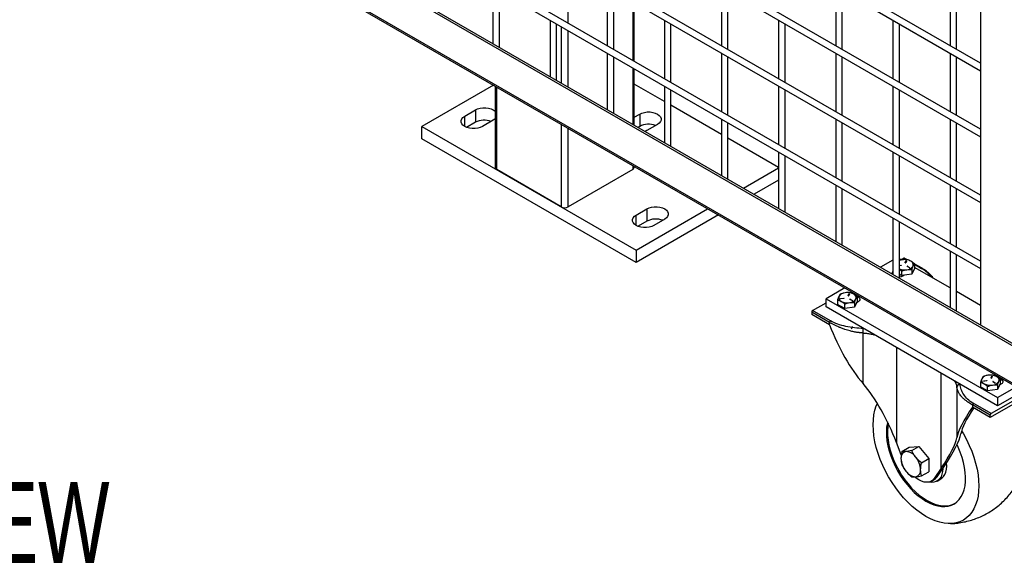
# Model space of a CAD drawing. Header units: inches. Extents: x 0.1 to 10.7, y 0.1 to 8.
# Tile 29 of 42: x 8.7 to 9.8, y 4.5 to 5.1. Entities that reach past the tile are written whole.
import ezdxf

# ---------------------------------------------------------------- set-up
doc = ezdxf.new("R2010")
doc.units = ezdxf.units.IN
doc.header["$MEASUREMENT"] = 0
doc.layers.add('DIMENSIONS', color=140, linetype='Continuous', lineweight=25)
doc.styles.add('SLDTEXTSTYLE0', font='TXT', dxfattribs={"width": 0.7})

# ---------------------------------------------------------------- blocks, each defined once
blk = doc.blocks.new('SW_NOTE_0')
at = {"layer": 'DIMENSIONS', "color": 0, "insert": (0, 0.8594), "char_height": 0.666667, "attachment_point": 1, "style": 'SLDTEXTSTYLE0'}
blk.add_mtext('ISOMETRIC VIEW', dxfattribs=at)
blk = doc.blocks.new('ISOMETRIC_VIEW')
at = {"layer": 'DIMENSIONS', "color": 140}
blk.add_blockref('SW_NOTE_0', (0, -0.0966), dxfattribs=at)

msp = doc.modelspace()

# ---------------------------------------------------------------- linework, layer by layer
for p, q in [((9.72779, 6.92618), (9.72779, 4.76755)), ((9.72779, 5.03752), (8.77974, 5.58482)), ((8.77974, 5.57713), (9.72779, 5.02983)), ((9.72779, 4.96948), (8.77974, 5.51678)), ((8.77974, 5.50908), (9.72779, 4.96178)), ((9.72779, 4.90143), (8.77974, 5.44873)), ((8.77974, 5.44104), (9.72779, 4.89374)), ((9.72779, 4.83339), (8.77974, 5.38069)), ((8.77974, 5.37299), (9.72779, 4.82569)), ((9.7625, 4.74507), (8.73867, 5.33611)), ((8.74079, 5.33734), (9.76462, 4.74629)), ((9.7625, 4.70646), (8.73867, 5.2975)), ((8.73966, 5.29531), (9.76349, 4.70426)), ((9.30241, 5.07896), (9.30241, 5.1393)), ((9.2249, 5.116), (9.2249, 5.05786)), ((9.23157, 5.05402), (9.23157, 5.11215)), ((9.34275, 5.11601), (9.34275, 5.05567)), ((9.34942, 5.05182), (9.34942, 5.11217)), ((9.4606, 5.11603), (9.4606, 5.05568)), ((9.46727, 5.05183), (9.46727, 5.11218)), ((9.57846, 5.11604), (9.57846, 5.05569)), ((9.58512, 5.05184), (9.58512, 5.11219)), ((9.69631, 5.11605), (9.69631, 5.0557)), ((9.70297, 5.05185), (9.70297, 5.1122)), ((9.369, 5.10086), (9.369, 5.04052)), ((9.37046, 5.03967), (9.37046, 5.10002)), ((9.28383, 5.08199), (9.28383, 5.02385)), ((9.29049, 5.02), (9.29049, 5.07814)), ((9.40168, 5.082), (9.40168, 5.02165)), ((9.40835, 5.0178), (9.40835, 5.07815)), ((9.51953, 5.08201), (9.51953, 5.02166)), ((9.5262, 5.01781), (9.5262, 5.07816)), ((9.63738, 5.08202), (9.63738, 5.02167)), ((9.64405, 5.01782), (9.64405, 5.07817)), ((9.29534, 5.07534), (9.29534, 5.0172)), ((9.30241, 5.01312), (9.30241, 5.07126)), ((9.34275, 5.04797), (9.34275, 4.98983)), ((9.4606, 5.04798), (9.4606, 4.98763)), ((9.57846, 5.04799), (9.57846, 4.98764)), ((9.69631, 5.048), (9.69631, 4.98766)), ((9.34942, 4.98598), (9.34942, 5.04412)), ((9.46727, 4.98378), (9.46727, 5.04413)), ((9.58512, 4.9838), (9.58512, 5.04414)), ((9.70297, 4.98381), (9.70297, 5.04415)), ((9.369, 5.03282), (9.369, 4.97468)), ((9.37046, 4.97383), (9.37046, 5.03197)), ((9.40168, 4.99806), (9.37046, 5.01608)), ((9.22532, 5.01494), (9.15156, 4.97237)), ((9.22729, 5.0138), (9.22729, 4.92985)), ((9.22875, 4.9278), (9.22875, 5.01296)), ((9.40168, 5.01395), (9.40168, 4.95581)), ((9.40835, 4.95196), (9.40835, 5.0101)), ((9.51953, 5.01396), (9.51953, 4.95362)), ((9.5262, 4.94977), (9.5262, 5.01011)), ((9.63738, 5.01397), (9.63738, 4.95363)), ((9.64405, 4.94978), (9.64405, 5.01013)), ((9.19576, 4.983), (9.2068, 4.98938)), ((9.2068, 4.98938), (9.2068, 4.97662)), ((9.4606, 4.96405), (9.40835, 4.99421)), ((9.19576, 4.97237), (9.19576, 4.983)), ((9.2068, 4.97662), (9.19779, 4.97141)), ((9.22522, 4.97874), (9.21417, 4.97237)), ((9.37046, 4.9818), (9.37622, 4.98512)), ((9.37622, 4.98512), (9.37622, 4.97236)), ((9.4606, 4.97994), (9.4606, 4.9218)), ((9.46727, 4.91795), (9.46727, 4.97609)), ((9.57846, 4.97995), (9.57846, 4.9196)), ((9.58512, 4.91575), (9.58512, 4.9761)), ((9.69631, 4.97996), (9.69631, 4.91961)), ((9.70297, 4.91576), (9.70297, 4.97611)), ((9.15156, 4.95961), (9.15156, 4.97237)), ((9.15156, 4.97237), (9.37253, 4.8448)), ((9.29534, 4.97452), (9.29534, 4.88937)), ((9.30241, 4.88937), (9.30241, 4.97044)), ((9.37622, 4.97236), (9.37461, 4.97144)), ((9.38358, 4.96811), (9.38183, 4.96727)), ((9.39463, 4.97449), (9.38358, 4.96811)), ((9.37253, 4.83204), (9.15156, 4.95961)), ((9.51953, 4.93003), (9.46727, 4.9602)), ((9.51953, 4.94592), (9.51953, 4.88778)), ((9.63738, 4.94593), (9.63738, 4.88558)), ((9.5262, 4.88393), (9.5262, 4.94207)), ((9.64405, 4.88173), (9.64405, 4.94208)), ((9.29534, 4.88937), (9.22875, 4.9278)), ((9.369, 4.9278), (9.30241, 4.88937)), ((9.369, 4.932), (9.369, 4.9278)), ((9.37046, 4.92985), (9.37046, 4.93115)), ((9.48325, 4.90872), (9.51953, 4.92966)), ((9.51953, 4.9169), (9.4943, 4.90234)), ((9.57846, 4.9119), (9.57846, 4.85376)), ((9.58512, 4.84991), (9.58512, 4.90805)), ((9.69631, 4.91191), (9.69631, 4.85157)), ((9.70297, 4.84772), (9.70297, 4.90806)), ((9.37253, 4.8448), (9.44629, 4.88738)), ((9.37253, 4.88095), (9.38358, 4.88732)), ((9.38358, 4.88732), (9.38358, 4.87457)), ((9.45734, 4.881), (9.37253, 4.83204)), ((9.37253, 4.87032), (9.37253, 4.88095)), ((9.38358, 4.87457), (9.37456, 4.86936)), ((9.402, 4.87669), (9.39095, 4.87032)), ((9.63738, 4.87788), (9.63738, 4.81975)), ((9.64405, 4.8159), (9.64405, 4.87404)), ((9.37253, 4.8448), (9.37253, 4.83204)), ((9.69631, 4.84387), (9.69631, 4.78573)), ((9.63738, 4.83441), (9.62468, 4.82708)), ((9.64641, 4.83456), (9.64405, 4.83593)), ((9.64703, 4.83474), (9.64405, 4.83388)), ((9.64571, 4.83497), (9.64847, 4.83656)), ((9.64847, 4.83656), (9.65145, 4.83484)), ((9.65234, 4.83477), (9.64912, 4.83662)), ((9.65014, 4.83188), (9.65094, 4.83361)), ((9.65147, 4.83353), (9.65067, 4.8318)), ((9.65094, 4.83361), (9.65094, 4.83327)), ((9.70297, 4.78188), (9.70297, 4.84002)), ((9.64405, 4.82899), (9.64553, 4.82922)), ((9.64568, 4.82891), (9.64405, 4.82866)), ((9.64405, 4.8251), (9.64667, 4.82312)), ((9.64553, 4.82889), (9.64553, 4.82922)), ((9.65014, 4.8318), (9.65014, 4.83188)), ((9.65094, 4.83327), (9.65022, 4.83172)), ((9.65416, 4.82668), (9.65197, 4.82794)), ((9.65236, 4.82816), (9.65455, 4.8269)), ((9.65236, 4.82782), (9.65236, 4.82816)), ((9.65442, 4.82663), (9.65236, 4.82782)), ((9.65455, 4.8269), (9.65455, 4.82668)), ((9.65956, 4.82591), (9.65683, 4.82004)), ((9.65683, 4.82469), (9.65683, 4.82004)), ((9.66754, 4.82599), (9.65933, 4.83073)), ((9.65956, 4.83056), (9.65956, 4.82591)), ((9.65956, 4.83016), (9.66688, 4.82593)), ((9.69631, 4.80576), (9.65956, 4.82697)), ((9.64667, 4.81847), (9.64405, 4.81998)), ((9.64405, 4.81798), (9.64414, 4.81805)), ((9.64414, 4.81993), (9.64414, 4.81692)), ((9.64667, 4.81847), (9.64667, 4.82312)), ((9.65683, 4.82004), (9.64667, 4.81847)), ((9.64906, 4.81884), (9.64753, 4.81796)), ((9.58771, 4.80574), (9.56837, 4.79457)), ((9.56837, 4.79457), (9.74514, 4.69252)), ((9.56837, 4.78607), (9.56837, 4.79457)), ((9.5803, 4.7934), (9.5803, 4.78875)), ((9.58362, 4.79474), (9.58661, 4.7952)), ((9.58362, 4.79443), (9.58362, 4.79474)), ((9.58675, 4.7949), (9.58376, 4.79443)), ((9.58661, 4.79488), (9.58661, 4.7952)), ((9.59122, 4.79786), (9.59202, 4.79959)), ((9.59122, 4.79778), (9.59122, 4.79786)), ((9.59202, 4.79925), (9.5913, 4.7977)), ((9.59255, 4.79951), (9.59174, 4.79778)), ((9.59202, 4.79959), (9.59202, 4.79925)), ((9.59523, 4.79266), (9.59304, 4.79392)), ((9.59343, 4.79415), (9.59562, 4.79288)), ((9.59343, 4.79381), (9.59343, 4.79415)), ((9.59549, 4.79262), (9.59343, 4.79381)), ((9.59562, 4.79288), (9.59562, 4.79266)), ((9.60063, 4.79654), (9.60063, 4.79189)), ((9.72779, 4.78758), (9.70297, 4.80191)), ((9.55456, 4.78235), (9.56837, 4.79032)), ((9.74514, 4.68402), (9.56837, 4.78607)), ((9.58774, 4.78445), (9.5803, 4.78875)), ((9.58774, 4.78445), (9.58774, 4.7891)), ((9.59791, 4.78602), (9.58774, 4.78445)), ((9.60063, 4.79189), (9.59791, 4.78602)), ((9.59791, 4.79067), (9.59791, 4.78602)), ((9.60151, 4.79139), (9.59999, 4.79051)), ((9.57205, 4.77012), (9.55364, 4.78075)), ((9.55364, 4.78075), (9.55364, 4.77841)), ((9.57205, 4.76778), (9.55364, 4.77841)), ((9.57297, 4.77172), (9.55456, 4.78235)), ((9.57205, 4.76778), (9.57205, 4.77012)), ((9.60655, 4.70704), (9.60655, 4.75924)), ((9.64106, 4.7441), (9.64106, 4.64631)), ((9.74514, 4.69252), (9.8188, 4.73504)), ((9.83353, 4.72739), (9.73778, 4.67211)), ((9.83261, 4.73026), (9.7387, 4.67604)), ((9.8188, 4.72654), (9.74514, 4.68402)), ((9.68719, 4.61968), (9.68719, 4.71747)), ((9.73853, 4.71282), (9.73933, 4.71455)), ((9.73853, 4.71274), (9.73853, 4.71282)), ((9.73933, 4.71421), (9.73861, 4.71266)), ((9.73986, 4.71447), (9.73906, 4.71274)), ((9.73933, 4.71455), (9.73933, 4.71421)), ((9.74795, 4.7115), (9.74795, 4.70685)), ((9.70328, 4.7034), (9.70328, 4.65121)), ((9.72761, 4.70836), (9.72761, 4.7037)), ((9.73506, 4.69941), (9.72761, 4.7037)), ((9.73093, 4.7097), (9.73392, 4.71016)), ((9.73093, 4.70939), (9.73093, 4.7097)), ((9.73406, 4.70986), (9.73107, 4.70939)), ((9.73392, 4.70983), (9.73392, 4.71016)), ((9.73506, 4.69941), (9.73506, 4.70406)), ((9.74255, 4.70762), (9.74036, 4.70888)), ((9.74074, 4.7091), (9.74294, 4.70784)), ((9.74074, 4.70876), (9.74074, 4.7091)), ((9.74281, 4.70757), (9.74074, 4.70876)), ((9.74294, 4.70784), (9.74294, 4.70762)), ((9.74795, 4.70685), (9.74522, 4.70098)), ((9.74522, 4.70563), (9.74522, 4.70098)), ((9.74883, 4.70635), (9.7473, 4.70547)), ((9.74522, 4.70098), (9.73506, 4.69941)), ((9.74514, 4.69252), (9.74514, 4.68402)), ((9.73778, 4.67445), (9.71936, 4.68508)), ((9.71936, 4.68508), (9.71936, 4.68274)), ((9.73778, 4.67211), (9.71936, 4.68274)), ((9.7387, 4.67604), (9.72029, 4.68667)), ((9.73778, 4.67211), (9.73778, 4.67445)), ((9.64597, 4.63348), (9.64106, 4.64631)), ((9.64661, 4.63705), (9.65399, 4.64132)), ((9.65399, 4.64132), (9.66412, 4.64222)), ((9.65673, 4.63796), (9.66412, 4.64222)), ((9.66412, 4.64222), (9.67425, 4.62963)), ((9.66686, 4.62536), (9.67425, 4.62963)), ((9.67425, 4.62963), (9.67425, 4.61612)), ((9.68292, 4.61087), (9.69013, 4.62138)), ((9.66686, 4.61185), (9.67425, 4.61612)), ((9.68719, 4.61968), (9.67998, 4.60917)), ((9.67998, 4.60917), (9.68292, 4.61087)), ((9.67701, 4.60639), (9.67996, 4.60809)), ((9.68286, 4.60646), (9.68691, 4.6088))]:
    msp.add_line(p, q)
at = {"flags": 128}
for points in [[(9.2068, 4.98938), (9.20908, 4.99042), (9.21171, 4.99116), (9.21455, 4.99153), (9.21747, 4.99153), (9.22031, 4.99116), (9.22294, 4.99042), (9.22522, 4.98938), (9.22704, 4.98806), (9.22729, 4.98782)], [(9.37622, 4.98512), (9.3785, 4.98617), (9.38112, 4.9869), (9.38396, 4.98728), (9.38688, 4.98728), (9.38972, 4.9869), (9.39235, 4.98617), (9.39463, 4.98512), (9.39645, 4.98381), (9.39771, 4.98229), (9.39836, 4.98065), (9.39836, 4.97897), (9.39771, 4.97733), (9.39645, 4.97581), (9.39463, 4.97449)], [(9.21417, 4.97237), (9.21189, 4.97132), (9.20926, 4.97059), (9.20642, 4.97021), (9.20351, 4.97021), (9.20066, 4.97059), (9.19804, 4.97132), (9.19576, 4.97237), (9.19394, 4.97368), (9.19267, 4.9752), (9.19202, 4.97684), (9.19202, 4.97852), (9.19267, 4.98016), (9.19394, 4.98168), (9.19576, 4.983)], [(9.22729, 4.9803), (9.22704, 4.98006), (9.22522, 4.97874)], [(9.38358, 4.88732), (9.38586, 4.88837), (9.38849, 4.8891), (9.39133, 4.88948), (9.39425, 4.88948), (9.39709, 4.8891), (9.39972, 4.88837), (9.402, 4.88732), (9.40381, 4.88601), (9.40508, 4.88449), (9.40573, 4.88285), (9.40573, 4.88117), (9.40508, 4.87953), (9.40381, 4.87801), (9.402, 4.87669)], [(9.39095, 4.87032), (9.38867, 4.86927), (9.38604, 4.86854), (9.3832, 4.86816), (9.38028, 4.86816), (9.37744, 4.86854), (9.37481, 4.86927), (9.37253, 4.87032), (9.37071, 4.87163), (9.36945, 4.87315), (9.3688, 4.87479), (9.3688, 4.87647), (9.36945, 4.87811), (9.37071, 4.87963), (9.37253, 4.88095)], [(9.64553, 4.82922), (9.64564, 4.82922), (9.64574, 4.8292), (9.64582, 4.82916), (9.64587, 4.82911), (9.64588, 4.82905), (9.64584, 4.82899), (9.64577, 4.82894), (9.64568, 4.82891)], [(9.64753, 4.81796), (9.64589, 4.81727), (9.64414, 4.81692)], [(9.58376, 4.79443), (9.58365, 4.79443), (9.58355, 4.79445), (9.58347, 4.79449), (9.58342, 4.79455), (9.58342, 4.79461), (9.58345, 4.79467), (9.58352, 4.79471), (9.58362, 4.79474)], [(9.58661, 4.7952), (9.58672, 4.79521), (9.58682, 4.79519), (9.5869, 4.79515), (9.58694, 4.79509), (9.58695, 4.79503), (9.58692, 4.79497), (9.58685, 4.79492), (9.58675, 4.7949)], [(9.59938, 4.79752), (9.59987, 4.79739), (9.60151, 4.7967), (9.60271, 4.79575), (9.60334, 4.79463), (9.60334, 4.79346), (9.60271, 4.79234), (9.60151, 4.79139)], [(9.74669, 4.71248), (9.74718, 4.71235), (9.74883, 4.71166), (9.75002, 4.71071), (9.75065, 4.70959), (9.75065, 4.70842), (9.75002, 4.7073), (9.74883, 4.70635)], [(9.73107, 4.70939), (9.73096, 4.70939), (9.73086, 4.70941), (9.73078, 4.70945), (9.73074, 4.7095), (9.73073, 4.70957), (9.73076, 4.70962), (9.73083, 4.70967), (9.73093, 4.7097)], [(9.73392, 4.71016), (9.73403, 4.71016), (9.73413, 4.71014), (9.73421, 4.7101), (9.73426, 4.71005), (9.73426, 4.70999), (9.73423, 4.70993), (9.73416, 4.70988), (9.73406, 4.70986)], [(9.67149, 4.57003), (9.66674, 4.57301), (9.66202, 4.57645), (9.65738, 4.58032), (9.65285, 4.58459), (9.64845, 4.58923), (9.64423, 4.5942), (9.64022, 4.59946), (9.63645, 4.60498), (9.63295, 4.61071), (9.62973, 4.61662), (9.62684, 4.62265), (9.62428, 4.62875), (9.62209, 4.63489), (9.62027, 4.64101), (9.61884, 4.64707), (9.61781, 4.65303), (9.61719, 4.65883), (9.61698, 4.66444), (9.61719, 4.6698), (9.61781, 4.67489), (9.61884, 4.67966), (9.62027, 4.68407), (9.62136, 4.68662)], [(9.63187, 4.66748), (9.63163, 4.66648), (9.63093, 4.66226), (9.63062, 4.65774), (9.63072, 4.65298), (9.63123, 4.64802), (9.63214, 4.6429), (9.63343, 4.63769), (9.63511, 4.63244), (9.63715, 4.62718), (9.63953, 4.62199), (9.64222, 4.6169), (9.64521, 4.61198), (9.64846, 4.60726), (9.65194, 4.6028), (9.65561, 4.59864), (9.65944, 4.59482), (9.66339, 4.59138), (9.66742, 4.58835), (9.67149, 4.58577)], [(9.63253, 4.66612), (9.63203, 4.6629), (9.63173, 4.65838), (9.63183, 4.65362), (9.63233, 4.64865), (9.63324, 4.64354), (9.63454, 4.63833), (9.63622, 4.63307), (9.63825, 4.62782), (9.64063, 4.62263), (9.64333, 4.61754), (9.64632, 4.61262), (9.64956, 4.6079), (9.65304, 4.60344), (9.65671, 4.59928), (9.66054, 4.59546), (9.66449, 4.59202), (9.66852, 4.58899), (9.67259, 4.5864)], [(9.70817, 4.65835), (9.71003, 4.65523), (9.71324, 4.64933), (9.71614, 4.6433), (9.71869, 4.63719), (9.72089, 4.63105), (9.72271, 4.62493), (9.72414, 4.61887), (9.72517, 4.61291), (9.72579, 4.60711), (9.72599, 4.60151), (9.72579, 4.59614), (9.72517, 4.59105), (9.72414, 4.58629), (9.72271, 4.58188), (9.72089, 4.57785), (9.71869, 4.57425), (9.71614, 4.57109), (9.71324, 4.56841), (9.71003, 4.56622), (9.70652, 4.56453), (9.70275, 4.56336), (9.69874, 4.56273), (9.69452, 4.56263), (9.69013, 4.56306), (9.6856, 4.56403), (9.68095, 4.56552), (9.67624, 4.56753), (9.67149, 4.57003)], [(9.67149, 4.58577), (9.67556, 4.58365), (9.67959, 4.58203), (9.68354, 4.58091), (9.68737, 4.58031), (9.69104, 4.58023), (9.69452, 4.58067), (9.69776, 4.58164), (9.70075, 4.58312), (9.70345, 4.58509), (9.70583, 4.58754), (9.70787, 4.59044), (9.70954, 4.59376), (9.71084, 4.59747), (9.71175, 4.60153), (9.71225, 4.60591), (9.71235, 4.61056), (9.71205, 4.61543), (9.71134, 4.62047), (9.71024, 4.62564), (9.70875, 4.63088), (9.70689, 4.63614), (9.70468, 4.64137), (9.70348, 4.64389)], [(9.68691, 4.6088), (9.6879, 4.60945), (9.68963, 4.61113), (9.69102, 4.61326), (9.69203, 4.6158), (9.69264, 4.61871), (9.69285, 4.62192), (9.69267, 4.62514)], [(9.67998, 4.60917), (9.67845, 4.60743), (9.67659, 4.60616), (9.67445, 4.60541), (9.67208, 4.60519), (9.66953, 4.60549), (9.66686, 4.60633), (9.66412, 4.60767), (9.66139, 4.60949), (9.6599, 4.61068)], [(9.6888, 4.61943), (9.68859, 4.61637), (9.68798, 4.61346), (9.68697, 4.61092), (9.68558, 4.60879), (9.68385, 4.60712), (9.68181, 4.60594), (9.67949, 4.60527), (9.67696, 4.60514), (9.67462, 4.60545)], [(9.67996, 4.60809), (9.68139, 4.60913), (9.68292, 4.61087)], [(9.67259, 4.5864), (9.67666, 4.58429), (9.68069, 4.58266), (9.68464, 4.58154), (9.68847, 4.58094), (9.69214, 4.58087), (9.69562, 4.58131), (9.69887, 4.58228), (9.70094, 4.58323)]]:
    msp.add_lwpolyline(points, dxfattribs=at)
for centre, radius, start, end in [((9.21607, 4.95868), 0.02019, 69.36138, 117.32043), ((9.38548, 4.95443), 0.02019, 69.36138, 117.32043), ((9.22979, 4.9301), 0.00251, 185.6948, 245.62534), ((9.36796, 4.9301), 0.00251, 294.37466, 354.3052), ((9.29888, 4.89619), 0.00769, 242.60967, 297.39033), ((9.39285, 4.85663), 0.02019, 69.36138, 117.32043), ((9.64891, 4.82204), 0.01284, 98.43447, 112.28415), ((9.64941, 4.82095), 0.01399, 62.64283, 99.7711), ((9.64885, 4.83603), 0.000655, 65.69288, 125.61758), ((9.65119, 4.83346), 0.000288, 13.12958, 149.28434), ((9.65121, 4.83304), 0.000355, 60.51791, 139.35291), ((9.65442, 4.82963), 0.00401, 340.539, 69.25792), ((9.64938, 4.83889), 0.01452, 248.45401, 279.39585), ((9.65042, 4.83194), 0.000288, 193.12958, 329.28434), ((9.65125, 4.83288), 0.00832, 273.4335, 326.56112), ((9.65216, 4.82805), 0.000223, 29.99731, 209.99731), ((9.65216, 4.82745), 0.000424, 62.84443, 98.59734), ((9.65435, 4.82679), 0.000223, 209.99731, 29.99731), ((9.66726, 4.82543), 0.000624, 64.04522, 127.25323), ((9.63915, 4.82052), 0.00269, 130.96702, 185.33219), ((9.58544, 4.79566), 0.00401, 160.539, 249.25792), ((9.5886, 4.79241), 0.00832, 93.4335, 146.56112), ((9.59048, 4.78693), 0.01399, 62.64283, 99.7711), ((9.5915, 4.79793), 0.000288, 193.12958, 329.28434), ((9.59227, 4.79944), 0.000288, 13.12958, 149.28434), ((9.59229, 4.79902), 0.000355, 60.51791, 139.35291), ((9.59233, 4.79886), 0.00832, 273.4335, 326.56112), ((9.59324, 4.79404), 0.000223, 29.99731, 209.99731), ((9.59324, 4.79343), 0.000424, 62.84443, 98.59734), ((9.59543, 4.79277), 0.000223, 209.99731, 29.99731), ((9.59549, 4.79561), 0.00401, 340.539, 69.25792), ((9.59045, 4.80434), 0.01399, 242.64283, 279.7711), ((9.55564, 4.78066), 0.002, 122.60548, 177.39452), ((9.57405, 4.77003), 0.002, 122.60548, 177.39452), ((9.59304, 4.76612), 0.0027, 295.07677, 353.61556), ((9.73275, 4.71062), 0.00401, 160.539, 249.25792), ((9.73592, 4.70737), 0.00832, 93.4335, 146.56112), ((9.73779, 4.70189), 0.01399, 62.64283, 99.7711), ((9.73881, 4.71288), 0.000288, 193.12958, 329.28434), ((9.73958, 4.7144), 0.000288, 13.12958, 149.28434), ((9.7396, 4.71398), 0.000355, 60.51791, 139.35291), ((9.7428, 4.71057), 0.00401, 340.539, 69.25792), ((9.70643, 4.70305), 0.00318, 88.4734, 173.58396), ((9.73776, 4.7193), 0.01399, 242.64283, 279.7711), ((9.73964, 4.71382), 0.00832, 273.4335, 326.56112), ((9.74055, 4.70899), 0.000223, 29.99731, 209.99731), ((9.74055, 4.70839), 0.000424, 62.84443, 98.59734), ((9.74274, 4.70773), 0.000223, 209.99731, 29.99731), ((9.72136, 4.68499), 0.002, 122.60548, 177.39452), ((9.73978, 4.67436), 0.002, 122.60548, 177.39452), ((9.65192, 4.63079), 0.0063, 100.54678, 189.25188), ((9.64998, 4.62393), 0.01307, 33.43491, 86.57046), ((9.644, 4.61707), 0.02198, 2.63929, 39.77207), ((9.66766, 4.63079), 0.02198, 182.63929, 219.77207), ((9.66167, 4.62393), 0.01307, 213.43491, 266.57046), ((9.65974, 4.61707), 0.0063, 280.54678, 9.25188)]:
    msp.add_arc(centre, radius, start, end)
for centre, major_axis, ratio, start_param, end_param in [((9.61141, 4.7905), (-0.03618, 0.10421), 0.4057801, 1.6484085, 2.3465402), ((9.6017, 4.62359), (-0.03618, 0.10421), 0.4057801, 4.7900011, 5.4881328), ((9.75872, 4.70546), (0.05424, 0.06064), 0.2057301, 2.1301096, 2.8282413), ((9.75872, 4.70546), (0.05018, 0.0561), 0.2057301, 2.1766808, 2.8282413), ((9.64783, 4.59696), (0.05424, 0.06064), 0.2057301, 5.2717022, 5.9698339), ((9.64783, 4.59696), (0.0583, 0.06518), 0.2057301, 5.2717022, 5.9698339)]:
    msp.add_ellipse(centre, major_axis=major_axis, ratio=ratio, start_param=start_param, end_param=end_param)
for points in [[(9.65211, 4.83486), (9.65045, 4.83501), (9.64877, 4.835), (9.64703, 4.83474)], [(9.65584, 4.83337), (9.65457, 4.83411), (9.65333, 4.83456), (9.65211, 4.83486)], [(9.65956, 4.83056), (9.65834, 4.83167), (9.65711, 4.83264), (9.65584, 4.83337)], [(9.64667, 4.82312), (9.64833, 4.82378), (9.65001, 4.8243), (9.65175, 4.82457)], [(9.65175, 4.82457), (9.65348, 4.82484), (9.65517, 4.82484), (9.65683, 4.82469)], [(9.65683, 4.82469), (9.65728, 4.82606), (9.65773, 4.82729), (9.65819, 4.82829)], [(9.65819, 4.82829), (9.65866, 4.82929), (9.65911, 4.83001), (9.65956, 4.83056)], [(9.58166, 4.797), (9.5812, 4.796), (9.58074, 4.79476), (9.5803, 4.7934)], [(9.5803, 4.7934), (9.58151, 4.7931), (9.58275, 4.79265), (9.58402, 4.79192)], [(9.58302, 4.79927), (9.58258, 4.79871), (9.58213, 4.798), (9.58166, 4.797)], [(9.58811, 4.80072), (9.58637, 4.80045), (9.58468, 4.79993), (9.58302, 4.79927)], [(9.59319, 4.80084), (9.59153, 4.80099), (9.58984, 4.80099), (9.58811, 4.80072)], [(9.59691, 4.79936), (9.59564, 4.80009), (9.5944, 4.80054), (9.59319, 4.80084)], [(9.60063, 4.79654), (9.59942, 4.79765), (9.59818, 4.79862), (9.59691, 4.79936)], [(9.59791, 4.79067), (9.59835, 4.79204), (9.5988, 4.79327), (9.59927, 4.79427)], [(9.59927, 4.79427), (9.59973, 4.79528), (9.60019, 4.79599), (9.60063, 4.79654)], [(9.58402, 4.79192), (9.58529, 4.79118), (9.58653, 4.79021), (9.58774, 4.7891)], [(9.58774, 4.7891), (9.5894, 4.78976), (9.59109, 4.79028), (9.59282, 4.79055)], [(9.59282, 4.79055), (9.59456, 4.79082), (9.59625, 4.79082), (9.59791, 4.79067)], [(9.72898, 4.71196), (9.72851, 4.71095), (9.72806, 4.70972), (9.72761, 4.70836)], [(9.73034, 4.71422), (9.72989, 4.71367), (9.72944, 4.71296), (9.72898, 4.71196)], [(9.73542, 4.71568), (9.73369, 4.71541), (9.732, 4.71489), (9.73034, 4.71422)], [(9.7405, 4.7158), (9.73884, 4.71595), (9.73716, 4.71594), (9.73542, 4.71568)], [(9.74422, 4.71431), (9.74295, 4.71505), (9.74172, 4.7155), (9.7405, 4.7158)], [(9.74795, 4.7115), (9.74673, 4.71261), (9.74549, 4.71358), (9.74422, 4.71431)], [(9.74658, 4.70923), (9.74705, 4.71023), (9.7475, 4.71095), (9.74795, 4.7115)], [(9.72761, 4.70836), (9.72883, 4.70806), (9.73006, 4.70761), (9.73133, 4.70687)], [(9.73133, 4.70687), (9.7326, 4.70614), (9.73384, 4.70517), (9.73506, 4.70406)], [(9.73506, 4.70406), (9.73672, 4.70472), (9.7384, 4.70524), (9.74014, 4.70551)], [(9.74014, 4.70551), (9.74187, 4.70578), (9.74356, 4.70578), (9.74522, 4.70563)], [(9.74522, 4.70563), (9.74567, 4.707), (9.74612, 4.70823), (9.74658, 4.70923)]]:
    msp.add_open_spline(points, degree=3)
for points, knots in [([(9.66688, 4.82593), (9.66794, 4.82527), (9.67009, 4.82394), (9.67273, 4.82171), (9.67493, 4.81945), (9.67601, 4.8179), (9.67653, 4.81718)], [0, 0, 0, 0, 0.25729386, 0.521577, 0.77536686, 1, 1, 1, 1]), ([(9.67902, 4.81574), (9.67892, 4.81589), (9.6784, 4.81665), (9.67727, 4.81804), (9.6756, 4.81987), (9.67403, 4.82134), (9.67276, 4.82241), (9.67163, 4.8233), (9.66995, 4.82453), (9.66844, 4.82545), (9.66754, 4.82599)], [0, 0, 0, 0, 0.038162, 0.1902099, 0.3632201, 0.5346105, 0.6099944, 0.6805367, 0.8090419, 1, 1, 1, 1]), ([(9.60655, 4.75924), (9.60626, 4.75925), (9.60568, 4.75929), (9.60479, 4.75935), (9.60388, 4.75943), (9.60295, 4.75953), (9.602, 4.75964), (9.60103, 4.75977), (9.60005, 4.75991), (9.59905, 4.76007), (9.59803, 4.76026), (9.59604, 4.76064), (9.5926, 4.76145), (9.58837, 4.76271), (9.58455, 4.7641), (9.58177, 4.76524), (9.57968, 4.76617), (9.57806, 4.76694), (9.57671, 4.7676), (9.57543, 4.76826), (9.57424, 4.76889), (9.57311, 4.76951), (9.5724, 4.76992), (9.57205, 4.77012)], [0, 0, 0, 0, 0.0224697, 0.0454951, 0.0690771, 0.0932169, 0.1179151, 0.1431725, 0.1689901, 0.1953683, 0.222308, 0.2498097, 0.3540213, 0.4999794, 0.6019445, 0.6853504, 0.7501966, 0.7957177, 0.8396795, 0.8820851, 0.9229377, 0.9622413, 1, 1, 1, 1]), ([(9.60684, 4.76377), (9.6038, 4.76392), (9.60077, 4.76416), (9.59475, 4.76487), (9.59176, 4.76535), (9.58593, 4.76661), (9.58309, 4.76739), (9.57772, 4.7693), (9.57521, 4.77042), (9.57297, 4.77172)], [0, 0, 0, 0, 0.25, 0.25, 0.5, 0.5, 0.75, 0.75, 1, 1, 1, 1]), ([(9.60655, 4.75924), (9.60655, 4.75955), (9.60656, 4.75993), (9.60659, 4.76077), (9.60661, 4.76122), (9.60667, 4.76211), (9.6067, 4.76253), (9.60677, 4.76325), (9.6068, 4.76355), (9.60684, 4.76377)], [0, 0, 0, 0, 0.25, 0.25, 0.5, 0.5, 0.75, 0.75, 1, 1, 1, 1]), ([(9.60655, 4.75924), (9.60776, 4.75915), (9.61028, 4.75897), (9.61405, 4.75832), (9.61672, 4.75775), (9.61805, 4.75736), (9.61815, 4.75733)], [0, 0, 0, 0, 0.3055508, 0.6407201, 0.9730427, 1, 1, 1, 1]), ([(9.70099, 4.7095), (9.70103, 4.70946), (9.70148, 4.70882), (9.70213, 4.70747), (9.70288, 4.70551), (9.70315, 4.70408), (9.70328, 4.7034)], [0, 0, 0, 0, 0.02697, 0.3592836, 0.694454, 1, 1, 1, 1]), ([(9.71936, 4.68508), (9.71916, 4.6852), (9.71874, 4.68544), (9.71813, 4.6858), (9.7175, 4.68618), (9.71688, 4.68657), (9.71625, 4.68697), (9.71562, 4.68737), (9.715, 4.68779), (9.71437, 4.68822), (9.71374, 4.68867), (9.71255, 4.68954), (9.71059, 4.69109), (9.70846, 4.69314), (9.70678, 4.69516), (9.70572, 4.69674), (9.70501, 4.698), (9.70453, 4.69904), (9.70416, 4.69994), (9.70386, 4.70082), (9.70361, 4.7017), (9.70342, 4.70255), (9.70332, 4.70312), (9.70328, 4.7034)], [0, 0, 0, 0, 0.0224697, 0.0454951, 0.0690771, 0.0932169, 0.1179151, 0.1431725, 0.1689901, 0.1953683, 0.222308, 0.2498097, 0.3540213, 0.4999794, 0.6019445, 0.6853504, 0.7501966, 0.7957177, 0.8396795, 0.8820851, 0.9229377, 0.9622413, 1, 1, 1, 1]), ([(9.72029, 4.68667), (9.71805, 4.68796), (9.7161, 4.68942), (9.71279, 4.69251), (9.71143, 4.69415), (9.70925, 4.69752), (9.70843, 4.69925), (9.70719, 4.70272), (9.70678, 4.70447), (9.70652, 4.70622)], [0, 0, 0, 0, 0.25, 0.25, 0.5, 0.5, 0.75, 0.75, 1, 1, 1, 1]), ([(9.64661, 4.63705), (9.64633, 4.63579), (9.6461, 4.63455), (9.64579, 4.63212), (9.6457, 4.63093), (9.6457, 4.62978)], [0, 0, 0, 0, 0.5, 0.5, 1, 1, 1, 1]), ([(9.65076, 4.63698), (9.6499, 4.63691), (9.64913, 4.63688), (9.64776, 4.63691), (9.64716, 4.63697), (9.64661, 4.63705)], [0, 0, 0, 0, 0.5, 0.5, 1, 1, 1, 1]), ([(9.65673, 4.63796), (9.65563, 4.63773), (9.65457, 4.63752), (9.65257, 4.63719), (9.65163, 4.63706), (9.65076, 4.63698)], [0, 0, 0, 0, 0.5, 0.5, 1, 1, 1, 1]), ([(9.66089, 4.63114), (9.66003, 4.63221), (9.65926, 4.63332), (9.65789, 4.6356), (9.65728, 4.63677), (9.65673, 4.63796)], [0, 0, 0, 0, 0.5, 0.5, 1, 1, 1, 1]), ([(9.66686, 4.62536), (9.66576, 4.62623), (9.6647, 4.62714), (9.6627, 4.62905), (9.66176, 4.63006), (9.66089, 4.63114)], [0, 0, 0, 0, 0.5, 0.5, 1, 1, 1, 1]), ([(9.6457, 4.62978), (9.6457, 4.62863), (9.64579, 4.62754), (9.6461, 4.62547), (9.64633, 4.62449), (9.64661, 4.62355)], [0, 0, 0, 0, 0.5, 0.5, 1, 1, 1, 1]), ([(9.64661, 4.62355), (9.64716, 4.62236), (9.64776, 4.62119), (9.64913, 4.61891), (9.6499, 4.6178), (9.65076, 4.61673)], [0, 0, 0, 0, 0.5, 0.5, 1, 1, 1, 1]), ([(9.66596, 4.61809), (9.66596, 4.61924), (9.66604, 4.62042), (9.66636, 4.62285), (9.66659, 4.6241), (9.66686, 4.62536)], [0, 0, 0, 0, 0.5, 0.5, 1, 1, 1, 1]), ([(9.65076, 4.61673), (9.65163, 4.61565), (9.65257, 4.61464), (9.65457, 4.61273), (9.65563, 4.61182), (9.65673, 4.61095)], [0, 0, 0, 0, 0.5, 0.5, 1, 1, 1, 1]), ([(9.65673, 4.61095), (9.65728, 4.61086), (9.65789, 4.61081), (9.65926, 4.61078), (9.66003, 4.6108), (9.66089, 4.61088)], [0, 0, 0, 0, 0.5, 0.5, 1, 1, 1, 1]), ([(9.66089, 4.61088), (9.66176, 4.61096), (9.6627, 4.61108), (9.6647, 4.61142), (9.66576, 4.61162), (9.66686, 4.61185)], [0, 0, 0, 0, 0.5, 0.5, 1, 1, 1, 1]), ([(9.66686, 4.61185), (9.66659, 4.6128), (9.66636, 4.61378), (9.66604, 4.61585), (9.66596, 4.61693), (9.66596, 4.61809)], [0, 0, 0, 0, 0.5, 0.5, 1, 1, 1, 1]), ([(9.6968, 4.56265), (9.69716, 4.56265), (9.69966, 4.56265), (9.70429, 4.56314), (9.71065, 4.56414), (9.71692, 4.56568), (9.72307, 4.56771), (9.72906, 4.57023), (9.73484, 4.57322), (9.74037, 4.57667), (9.74563, 4.58056), (9.75057, 4.58486), (9.75518, 4.58955), (9.75936, 4.59463), (9.76227, 4.59859), (9.76363, 4.60093), (9.76389, 4.60137)], [0, 0, 0, 0, 0.0132652, 0.0927833, 0.1725576, 0.2525551, 0.3327525, 0.4131348, 0.4936939, 0.5744287, 0.655344, 0.7364514, 0.8177712, 0.8993335, 0.9811802, 1, 1, 1, 1])]:
    msp.add_open_spline(points, degree=3, knots=knots)

# ---------------------------------------------------------------- block references
at = {"color": 7, "linetype": 'Continuous', "xscale": 0.125, "yscale": 0.125, "zscale": 0.125}
msp.add_blockref('ISOMETRIC_VIEW', (8.17509, 4.51003), dxfattribs=at)

doc.saveas('drawing.dxf')
